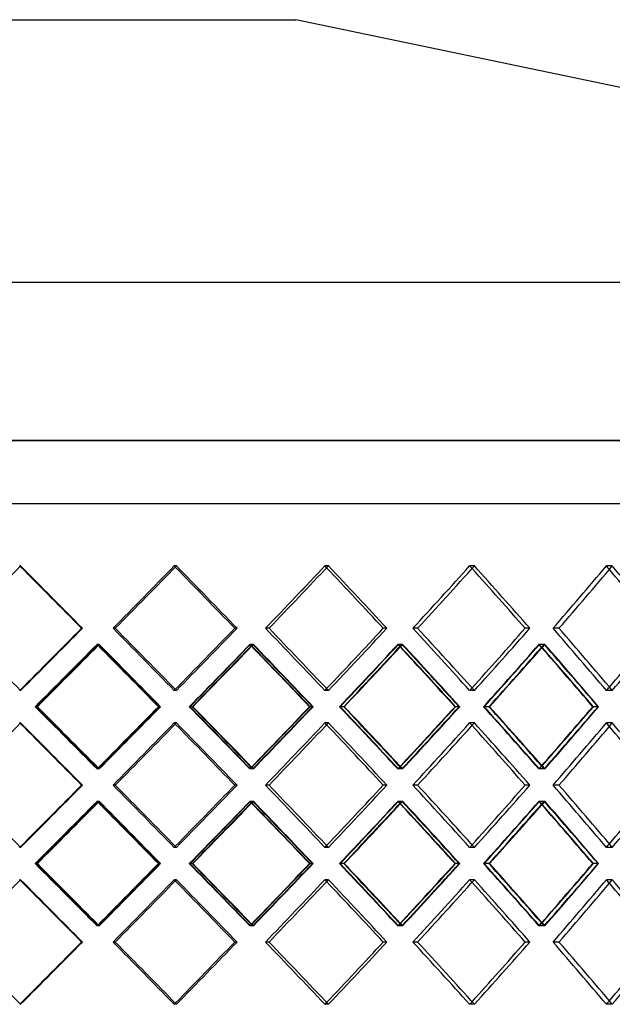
# Model space of a CAD drawing. Header units: millimetres. Extents: x -448 to 448, y -205 to 205.
# Tile 6 of 11: x 27 to 161, y -19 to 205. Entities that reach past the tile are written whole.
import ezdxf

# ---------------------------------------------------------------- set-up
doc = ezdxf.new("R2010")
doc.units = ezdxf.units.MM
doc.layers.add('HIDDEN', color=7, linetype='Continuous')
doc.layers.add('THICK', color=7, linetype='Continuous')

msp = doc.modelspace()

# ---------------------------------------------------------------- linework, layer by layer
at = {"layer": 'HIDDEN'}
for p, q in [((447.5, 109.35), (0, 109.35)), ((0, 95), (300, 95)), ((26.86, 80.82), (26.64, 80.82)), ((26.86, 80.82), (26.64, 80.82)), ((62.31, 80.82), (61.79, 80.82)), ((62.31, 80.82), (61.79, 80.82)), ((96.88, 80.82), (96.08, 80.82)), ((96.88, 80.82), (96.08, 80.82)), ((130.09, 80.82), (129.02, 80.82)), ((130.09, 80.82), (129.02, 80.82)), ((161.48, 80.82), (160.15, 80.82)), ((161.48, 80.82), (160.15, 80.82)), ((40.93, 66.67), (40.71, 66.67)), ((48.39, 66.67), (47.88, 66.67)), ((48.39, 66.67), (47.88, 66.67)), ((76.09, 66.67), (75.57, 66.67)), ((83.37, 66.67), (82.57, 66.67)), ((83.37, 66.67), (82.57, 66.67)), ((110.18, 66.67), (109.38, 66.67)), ((117.18, 66.67), (116.1, 66.67)), ((117.18, 66.67), (116.1, 66.67)), ((142.73, 66.67), (141.65, 66.67)), ((149.34, 66.67), (148, 66.67)), ((149.34, 66.67), (148, 66.67)), ((44.75, 62.99), (44.23, 62.99)), ((44.58, 62.99), (44.35, 62.99)), ((79.82, 62.99), (79.02, 62.99)), ((79.65, 62.99), (79.14, 62.99)), ((113.77, 62.99), (112.69, 62.99)), ((113.61, 62.99), (112.81, 62.99)), ((146.12, 62.99), (144.78, 62.99)), ((145.97, 62.99), (144.89, 62.99)), ((26.86, 52.51), (26.64, 52.51)), ((26.86, 52.51), (26.64, 52.51)), ((62.31, 52.51), (61.79, 52.51)), ((62.31, 52.51), (61.79, 52.51)), ((96.88, 52.51), (96.08, 52.51)), ((96.88, 52.51), (96.08, 52.51)), ((130.09, 52.51), (129.02, 52.51)), ((130.09, 52.51), (129.02, 52.51)), ((161.48, 52.51), (160.15, 52.51)), ((161.48, 52.51), (160.15, 52.51)), ((30.52, 48.83), (30.14, 48.83)), ((30.52, 48.83), (30.3, 48.83)), ((58.7, 48.83), (58.19, 48.83)), ((65.91, 48.83), (65.23, 48.83)), ((65.91, 48.83), (65.39, 48.83)), ((93.39, 48.83), (92.59, 48.83)), ((100.36, 48.83), (99.41, 48.83)), ((100.36, 48.83), (99.56, 48.83)), ((126.76, 48.83), (125.69, 48.83)), ((133.41, 48.83), (132.19, 48.83)), ((133.41, 48.83), (132.33, 48.83)), ((158.36, 48.83), (157.02, 48.83)), ((26.86, 45.15), (26.64, 45.15)), ((26.86, 45.15), (26.64, 45.15)), ((62.31, 45.15), (61.79, 45.15)), ((62.31, 45.15), (61.79, 45.15)), ((96.88, 45.15), (96.08, 45.15)), ((96.88, 45.15), (96.08, 45.15)), ((130.09, 45.15), (129.02, 45.15)), ((130.09, 45.15), (129.02, 45.15)), ((161.48, 45.15), (160.15, 45.15)), ((161.48, 45.15), (160.15, 45.15)), ((44.75, 34.68), (44.23, 34.68)), ((44.58, 34.68), (44.35, 34.68)), ((79.82, 34.68), (79.02, 34.68)), ((79.65, 34.68), (79.14, 34.68)), ((113.77, 34.68), (112.69, 34.68)), ((113.61, 34.68), (112.81, 34.68)), ((146.12, 34.68), (144.78, 34.68)), ((145.97, 34.68), (144.89, 34.68)), ((40.93, 31), (40.71, 31)), ((48.39, 31), (47.88, 31)), ((48.39, 31), (47.88, 31)), ((76.09, 31), (75.57, 31)), ((83.37, 31), (82.57, 31)), ((83.37, 31), (82.57, 31)), ((110.18, 31), (109.38, 31)), ((117.18, 31), (116.1, 31)), ((117.18, 31), (116.1, 31)), ((142.73, 31), (141.65, 31)), ((149.34, 31), (148, 31)), ((149.34, 31), (148, 31)), ((44.75, 27.32), (44.23, 27.32)), ((44.58, 27.32), (44.35, 27.32)), ((79.82, 27.32), (79.02, 27.32)), ((79.65, 27.32), (79.14, 27.32)), ((113.77, 27.32), (112.69, 27.32)), ((113.61, 27.32), (112.81, 27.32)), ((146.12, 27.32), (144.78, 27.32)), ((145.97, 27.32), (144.89, 27.32)), ((26.86, 16.85), (26.64, 16.85)), ((26.86, 16.85), (26.64, 16.85)), ((62.31, 16.85), (61.79, 16.85)), ((62.31, 16.85), (61.79, 16.85)), ((96.88, 16.85), (96.08, 16.85)), ((96.88, 16.85), (96.08, 16.85)), ((130.09, 16.85), (129.02, 16.85)), ((130.09, 16.85), (129.02, 16.85)), ((161.48, 16.85), (160.15, 16.85)), ((161.48, 16.85), (160.15, 16.85)), ((30.52, 13.17), (30.14, 13.17)), ((30.52, 13.17), (30.3, 13.17)), ((58.7, 13.17), (58.19, 13.17)), ((65.91, 13.17), (65.23, 13.17)), ((65.91, 13.17), (65.39, 13.17)), ((93.39, 13.17), (92.59, 13.17)), ((100.36, 13.17), (99.41, 13.17)), ((100.36, 13.17), (99.56, 13.17)), ((126.76, 13.17), (125.69, 13.17)), ((133.41, 13.17), (132.19, 13.17)), ((133.41, 13.17), (132.33, 13.17)), ((158.36, 13.17), (157.02, 13.17)), ((26.86, 9.49), (26.64, 9.49)), ((26.86, 9.49), (26.64, 9.49)), ((62.31, 9.49), (61.79, 9.49)), ((62.31, 9.49), (61.79, 9.49)), ((96.88, 9.49), (96.08, 9.49)), ((96.88, 9.49), (96.08, 9.49)), ((130.09, 9.49), (129.02, 9.49)), ((130.09, 9.49), (129.02, 9.49)), ((161.48, 9.49), (160.15, 9.49)), ((161.48, 9.49), (160.15, 9.49)), ((44.75, -0.99), (44.23, -0.99)), ((44.58, -0.99), (44.35, -0.99)), ((79.82, -0.99), (79.02, -0.99)), ((79.65, -0.99), (79.14, -0.99)), ((113.77, -0.99), (112.69, -0.99)), ((113.61, -0.99), (112.81, -0.99)), ((146.12, -0.99), (144.78, -0.99)), ((145.97, -0.99), (144.89, -0.99)), ((40.93, -4.67), (40.71, -4.67)), ((48.39, -4.67), (47.88, -4.67)), ((48.39, -4.67), (47.88, -4.67)), ((76.09, -4.67), (75.57, -4.67)), ((83.37, -4.67), (82.57, -4.67)), ((83.37, -4.67), (82.57, -4.67)), ((110.18, -4.67), (109.38, -4.67)), ((117.18, -4.67), (116.1, -4.67)), ((117.18, -4.67), (116.1, -4.67)), ((142.73, -4.67), (141.65, -4.67)), ((149.34, -4.67), (148, -4.67)), ((149.34, -4.67), (148, -4.67)), ((26.86, -18.82), (26.64, -18.82)), ((26.86, -18.82), (26.64, -18.82)), ((62.31, -18.82), (61.79, -18.82)), ((62.31, -18.82), (61.79, -18.82)), ((96.88, -18.82), (96.08, -18.82)), ((96.88, -18.82), (96.08, -18.82)), ((130.09, -18.82), (129.02, -18.82)), ((130.09, -18.82), (129.02, -18.82)), ((161.48, -18.82), (160.15, -18.82)), ((161.48, -18.82), (160.15, -18.82))]:
    msp.add_line(p, q, dxfattribs=at)
for centre, major_axis, ratio, start_param, end_param in [((0, 80.82), (-299.7, 299.7), 0.044486, -1.615624, -1.615253), ((0, 80.82), (302.2, -302.2), 0.044486, 1.479537, 1.52634), ((0, 80.82), (298.39, 298.39), 0.104106, -1.514257, -1.467064), ((0, 80.82), (-298.39, -298.39), 0.104106, 1.627335, 1.674528), ((0, 80.82), (-298.39, 298.39), 0.104106, -1.675405, -1.674528), ((0, 80.82), (300.87, -300.87), 0.104106, 1.420262, 1.467064), ((0, 80.82), (296.02, 296.02), 0.164466, -1.454982, -1.407789), ((0, 80.82), (-296.02, -296.02), 0.164466, 1.686611, 1.733803), ((0, 80.82), (-296.02, 296.02), 0.164466, -1.735212, -1.733803), ((0, 80.82), (298.49, -298.49), 0.164466, 1.360987, 1.407789), ((0, 80.82), (292.62, 292.62), 0.226017, -1.395707, -1.348514), ((0, 80.82), (-292.62, -292.62), 0.226017, 1.745886, 1.793079), ((0, 80.82), (-292.62, 292.62), 0.226017, -1.795064, -1.793079), ((0, 80.82), (295.06, -295.06), 0.226017, 1.301711, 1.348514), ((0, 80.82), (288.19, 288.19), 0.289242, -1.336431, -1.289238), ((0, 80.82), (-288.19, -288.19), 0.289242, 1.805161, 1.852354), ((0, 80.82), (-288.19, 288.19), 0.289242, -1.854985, -1.852354), ((0, 52.51), (302.2, 302.2), 0.044486, -1.52634, -1.479537), ((0, 52.51), (298.39, -298.39), 0.104106, 1.467064, 1.514257), ((0, 52.51), (-298.39, 298.39), 0.104106, -1.674528, -1.627335), ((0, 52.51), (300.87, 300.87), 0.104106, -1.467064, -1.420262), ((0, 52.51), (296.02, -296.02), 0.164466, 1.407789, 1.454982), ((0, 52.51), (-296.02, 296.02), 0.164466, -1.733803, -1.686611), ((0, 52.51), (298.49, 298.49), 0.164466, -1.407789, -1.360987), ((0, 52.51), (292.62, -292.62), 0.226017, 1.348514, 1.395707), ((0, 52.51), (-292.62, 292.62), 0.226017, -1.793079, -1.745886), ((0, 52.51), (295.06, 295.06), 0.226017, -1.348514, -1.301711), ((0, 52.51), (288.19, -288.19), 0.289242, 1.289238, 1.336431), ((0, 52.51), (-288.19, 288.19), 0.289242, -1.852354, -1.805161), ((0, 80.82), (298.39, 298.39), 0.104106, -1.573887, -1.526544), ((0, 45.15), (-299.7, -299.7), 0.044486, 1.627522, 1.674732), ((0, 45.15), (298.39, -298.39), 0.104106, 1.525965, 1.526544), ((0, 80.82), (-299.7, 299.7), 0.044486, -1.675107, -1.674732), ((0, 80.82), (300.87, 300.87), 0.104106, -1.526914, -1.526052), ((0, 45.15), (300.87, -300.87), 0.104106, 1.479232, 1.526052), ((0, 80.82), (296.02, 296.02), 0.164466, -1.514612, -1.467269), ((0, 45.15), (-298.39, -298.39), 0.104106, 1.686798, 1.734008), ((0, 45.15), (296.02, -296.02), 0.164466, 1.466173, 1.467269), ((0, 80.82), (-298.39, 298.39), 0.104106, -1.734899, -1.734008), ((0, 80.82), (298.49, 298.49), 0.164466, -1.468151, -1.466777), ((0, 45.15), (298.49, -298.49), 0.164466, 1.419957, 1.466777), ((0, 80.82), (292.62, 292.62), 0.226017, -1.455337, -1.407993), ((0, 45.15), (-296.02, -296.02), 0.164466, 1.746073, 1.793283), ((0, 45.15), (292.62, -292.62), 0.226017, 1.406347, 1.407993), ((0, 80.82), (-296.02, 296.02), 0.164466, -1.794726, -1.793283), ((0, 80.82), (295.06, 295.06), 0.226017, -1.409422, -1.407501), ((0, 45.15), (295.06, -295.06), 0.226017, 1.360682, 1.407501), ((0, 80.82), (288.19, 288.19), 0.289242, -1.396061, -1.348718), ((0, 45.15), (-292.62, -292.62), 0.226017, 1.805348, 1.852558), ((0, 45.15), (288.19, -288.19), 0.289242, 1.346464, 1.348718), ((0, 80.82), (-292.62, 292.62), 0.226017, -1.854608, -1.852558), ((0, 80.82), (290.59, 290.59), 0.289242, -1.350749, -1.348226), ((0, 45.15), (290.59, -290.59), 0.289242, 1.301406, 1.348226), ((0, 52.51), (-299.7, -299.7), 0.044486, 1.615253, 1.615624), ((0, 52.51), (-298.39, -298.39), 0.104106, 1.674528, 1.675405), ((0, 52.51), (-296.02, -296.02), 0.164466, 1.733803, 1.735212), ((0, 52.51), (-292.62, -292.62), 0.226017, 1.793079, 1.795064), ((0, 52.51), (-288.19, -288.19), 0.289242, 1.852354, 1.854985), ((0, 16.85), (298.39, -298.39), 0.104106, 1.526544, 1.573887), ((0, 52.51), (-299.7, 299.7), 0.044486, -1.674732, -1.627522), ((0, 52.51), (300.87, 300.87), 0.104106, -1.526052, -1.479232), ((0, 16.85), (296.02, -296.02), 0.164466, 1.467269, 1.514612), ((0, 52.51), (-298.39, 298.39), 0.104106, -1.734008, -1.686798), ((0, 52.51), (298.49, 298.49), 0.164466, -1.466777, -1.419957), ((0, 16.85), (292.62, -292.62), 0.226017, 1.407993, 1.455337), ((0, 52.51), (-296.02, 296.02), 0.164466, -1.793283, -1.746073), ((0, 52.51), (295.06, 295.06), 0.226017, -1.407501, -1.360682), ((0, 16.85), (288.19, -288.19), 0.289242, 1.348718, 1.396061), ((0, 52.51), (-292.62, 292.62), 0.226017, -1.852558, -1.805348), ((0, 52.51), (290.59, 290.59), 0.289242, -1.348226, -1.301406), ((0, 45.15), (-299.7, 299.7), 0.044486, -1.615624, -1.615253), ((0, 45.15), (302.2, -302.2), 0.044486, 1.479537, 1.52634), ((0, 45.15), (298.39, 298.39), 0.104106, -1.514257, -1.467064), ((0, 45.15), (-298.39, -298.39), 0.104106, 1.627335, 1.674528), ((0, 45.15), (-298.39, 298.39), 0.104106, -1.675405, -1.674528), ((0, 45.15), (300.87, -300.87), 0.104106, 1.420262, 1.467064), ((0, 45.15), (296.02, 296.02), 0.164466, -1.454982, -1.407789), ((0, 45.15), (-296.02, -296.02), 0.164466, 1.686611, 1.733803), ((0, 45.15), (-296.02, 296.02), 0.164466, -1.735212, -1.733803), ((0, 45.15), (298.49, -298.49), 0.164466, 1.360987, 1.407789), ((0, 45.15), (292.62, 292.62), 0.226017, -1.395707, -1.348514), ((0, 45.15), (-292.62, -292.62), 0.226017, 1.745886, 1.793079), ((0, 45.15), (-292.62, 292.62), 0.226017, -1.795064, -1.793079), ((0, 45.15), (295.06, -295.06), 0.226017, 1.301711, 1.348514), ((0, 45.15), (288.19, 288.19), 0.289242, -1.336431, -1.289238), ((0, 45.15), (-288.19, -288.19), 0.289242, 1.805161, 1.852354), ((0, 45.15), (-288.19, 288.19), 0.289242, -1.854985, -1.852354), ((0, 52.51), (298.39, 298.39), 0.104106, -1.526544, -1.525965), ((0, 16.85), (-299.7, -299.7), 0.044486, 1.674732, 1.675107), ((0, 16.85), (300.87, -300.87), 0.104106, 1.526052, 1.526914), ((0, 52.51), (296.02, 296.02), 0.164466, -1.467269, -1.466173), ((0, 16.85), (-298.39, -298.39), 0.104106, 1.734008, 1.734899), ((0, 16.85), (298.49, -298.49), 0.164466, 1.466777, 1.468151), ((0, 52.51), (292.62, 292.62), 0.226017, -1.407993, -1.406347), ((0, 16.85), (-296.02, -296.02), 0.164466, 1.793283, 1.794726), ((0, 16.85), (295.06, -295.06), 0.226017, 1.407501, 1.409422), ((0, 52.51), (288.19, 288.19), 0.289242, -1.348718, -1.346464), ((0, 16.85), (-292.62, -292.62), 0.226017, 1.852558, 1.854608), ((0, 16.85), (290.59, -290.59), 0.289242, 1.348226, 1.350749), ((0, 16.85), (302.2, 302.2), 0.044486, -1.52634, -1.479537), ((0, 16.85), (298.39, -298.39), 0.104106, 1.467064, 1.514257), ((0, 16.85), (-298.39, 298.39), 0.104106, -1.674528, -1.627335), ((0, 16.85), (300.87, 300.87), 0.104106, -1.467064, -1.420262), ((0, 16.85), (296.02, -296.02), 0.164466, 1.407789, 1.454982), ((0, 16.85), (-296.02, 296.02), 0.164466, -1.733803, -1.686611), ((0, 16.85), (298.49, 298.49), 0.164466, -1.407789, -1.360987), ((0, 16.85), (292.62, -292.62), 0.226017, 1.348514, 1.395707), ((0, 16.85), (-292.62, 292.62), 0.226017, -1.793079, -1.745886), ((0, 16.85), (295.06, 295.06), 0.226017, -1.348514, -1.301711), ((0, 16.85), (288.19, -288.19), 0.289242, 1.289238, 1.336431), ((0, 16.85), (-288.19, 288.19), 0.289242, -1.852354, -1.805161), ((0, 45.15), (298.39, 298.39), 0.104106, -1.573887, -1.526544), ((0, 9.49), (-299.7, -299.7), 0.044486, 1.627522, 1.674732), ((0, 9.49), (298.39, -298.39), 0.104106, 1.525965, 1.526544), ((0, 45.15), (-299.7, 299.7), 0.044486, -1.675107, -1.674732), ((0, 45.15), (300.87, 300.87), 0.104106, -1.526914, -1.526052), ((0, 9.49), (300.87, -300.87), 0.104106, 1.479232, 1.526052), ((0, 45.15), (296.02, 296.02), 0.164466, -1.514612, -1.467269), ((0, 9.49), (-298.39, -298.39), 0.104106, 1.686798, 1.734008), ((0, 9.49), (296.02, -296.02), 0.164466, 1.466173, 1.467269), ((0, 45.15), (-298.39, 298.39), 0.104106, -1.734899, -1.734008), ((0, 45.15), (298.49, 298.49), 0.164466, -1.468151, -1.466777), ((0, 9.49), (298.49, -298.49), 0.164466, 1.419957, 1.466777), ((0, 45.15), (292.62, 292.62), 0.226017, -1.455337, -1.407993), ((0, 9.49), (-296.02, -296.02), 0.164466, 1.746073, 1.793283), ((0, 9.49), (292.62, -292.62), 0.226017, 1.406347, 1.407993), ((0, 45.15), (-296.02, 296.02), 0.164466, -1.794726, -1.793283), ((0, 45.15), (295.06, 295.06), 0.226017, -1.409422, -1.407501), ((0, 9.49), (295.06, -295.06), 0.226017, 1.360682, 1.407501), ((0, 45.15), (288.19, 288.19), 0.289242, -1.396061, -1.348718), ((0, 9.49), (-292.62, -292.62), 0.226017, 1.805348, 1.852558), ((0, 9.49), (288.19, -288.19), 0.289242, 1.346464, 1.348718), ((0, 45.15), (-292.62, 292.62), 0.226017, -1.854608, -1.852558), ((0, 45.15), (290.59, 290.59), 0.289242, -1.350749, -1.348226), ((0, 9.49), (290.59, -290.59), 0.289242, 1.301406, 1.348226), ((0, 16.85), (-299.7, -299.7), 0.044486, 1.615253, 1.615624), ((0, 16.85), (-298.39, -298.39), 0.104106, 1.674528, 1.675405), ((0, 16.85), (-296.02, -296.02), 0.164466, 1.733803, 1.735212), ((0, 16.85), (-292.62, -292.62), 0.226017, 1.793079, 1.795064), ((0, 16.85), (-288.19, -288.19), 0.289242, 1.852354, 1.854985), ((0, -18.82), (298.39, -298.39), 0.104106, 1.526544, 1.573887), ((0, 16.85), (-299.7, 299.7), 0.044486, -1.674732, -1.627522), ((0, 16.85), (300.87, 300.87), 0.104106, -1.526052, -1.479232), ((0, -18.82), (296.02, -296.02), 0.164466, 1.467269, 1.514612), ((0, 16.85), (-298.39, 298.39), 0.104106, -1.734008, -1.686798), ((0, 16.85), (298.49, 298.49), 0.164466, -1.466777, -1.419957), ((0, -18.82), (292.62, -292.62), 0.226017, 1.407993, 1.455337), ((0, 16.85), (-296.02, 296.02), 0.164466, -1.793283, -1.746073), ((0, 16.85), (295.06, 295.06), 0.226017, -1.407501, -1.360682), ((0, -18.82), (288.19, -288.19), 0.289242, 1.348718, 1.396061), ((0, 16.85), (-292.62, 292.62), 0.226017, -1.852558, -1.805348), ((0, 16.85), (290.59, 290.59), 0.289242, -1.348226, -1.301406), ((0, 9.49), (-299.7, 299.7), 0.044486, -1.615624, -1.615253), ((0, 9.49), (302.2, -302.2), 0.044486, 1.479537, 1.52634), ((0, 9.49), (298.39, 298.39), 0.104106, -1.514257, -1.467064), ((0, 9.49), (-298.39, -298.39), 0.104106, 1.627335, 1.674528), ((0, 9.49), (-298.39, 298.39), 0.104106, -1.675405, -1.674528), ((0, 9.49), (300.87, -300.87), 0.104106, 1.420262, 1.467064), ((0, 9.49), (296.02, 296.02), 0.164466, -1.454982, -1.407789), ((0, 9.49), (-296.02, -296.02), 0.164466, 1.686611, 1.733803), ((0, 9.49), (-296.02, 296.02), 0.164466, -1.735212, -1.733803), ((0, 9.49), (298.49, -298.49), 0.164466, 1.360987, 1.407789), ((0, 9.49), (292.62, 292.62), 0.226017, -1.395707, -1.348514), ((0, 9.49), (-292.62, -292.62), 0.226017, 1.745886, 1.793079), ((0, 9.49), (-292.62, 292.62), 0.226017, -1.795064, -1.793079), ((0, 9.49), (295.06, -295.06), 0.226017, 1.301711, 1.348514), ((0, 9.49), (288.19, 288.19), 0.289242, -1.336431, -1.289238), ((0, 9.49), (-288.19, -288.19), 0.289242, 1.805161, 1.852354), ((0, 9.49), (-288.19, 288.19), 0.289242, -1.854985, -1.852354), ((0, 16.85), (298.39, 298.39), 0.104106, -1.526544, -1.525965), ((0, -18.82), (-299.7, -299.7), 0.044486, 1.674732, 1.675107), ((0, -18.82), (300.87, -300.87), 0.104106, 1.526052, 1.526914), ((0, 16.85), (296.02, 296.02), 0.164466, -1.467269, -1.466173), ((0, -18.82), (-298.39, -298.39), 0.104106, 1.734008, 1.734899), ((0, -18.82), (298.49, -298.49), 0.164466, 1.466777, 1.468151), ((0, 16.85), (292.62, 292.62), 0.226017, -1.407993, -1.406347), ((0, -18.82), (-296.02, -296.02), 0.164466, 1.793283, 1.794726), ((0, -18.82), (295.06, -295.06), 0.226017, 1.407501, 1.409422), ((0, 16.85), (288.19, 288.19), 0.289242, -1.348718, -1.346464), ((0, -18.82), (-292.62, -292.62), 0.226017, 1.852558, 1.854608), ((0, -18.82), (290.59, -290.59), 0.289242, 1.348226, 1.350749), ((0, -18.82), (302.2, 302.2), 0.044486, -1.52634, -1.479537), ((0, -18.82), (298.39, -298.39), 0.104106, 1.467064, 1.514257), ((0, -18.82), (-298.39, 298.39), 0.104106, -1.674528, -1.627335), ((0, -18.82), (300.87, 300.87), 0.104106, -1.467064, -1.420262), ((0, -18.82), (296.02, -296.02), 0.164466, 1.407789, 1.454982), ((0, -18.82), (-296.02, 296.02), 0.164466, -1.733803, -1.686611), ((0, -18.82), (298.49, 298.49), 0.164466, -1.407789, -1.360987), ((0, -18.82), (292.62, -292.62), 0.226017, 1.348514, 1.395707), ((0, -18.82), (-292.62, 292.62), 0.226017, -1.793079, -1.745886), ((0, -18.82), (295.06, 295.06), 0.226017, -1.348514, -1.301711), ((0, -18.82), (288.19, -288.19), 0.289242, 1.289238, 1.336431), ((0, -18.82), (-288.19, 288.19), 0.289242, -1.852354, -1.805161), ((0, -18.82), (-299.7, -299.7), 0.044486, 1.615253, 1.615624), ((0, -18.82), (-298.39, -298.39), 0.104106, 1.674528, 1.675405), ((0, -18.82), (-296.02, -296.02), 0.164466, 1.733803, 1.735212), ((0, -18.82), (-292.62, -292.62), 0.226017, 1.793079, 1.795064), ((0, -18.82), (-288.19, -288.19), 0.289242, 1.852354, 1.854985)]:
    msp.add_ellipse(centre, major_axis=major_axis, ratio=ratio, start_param=start_param, end_param=end_param, dxfattribs=at)
at = {"layer": 'THICK'}
for p, q in [((0, 205), (89.5, 205)), ((375.5, 145.35), (89.5, 205)), ((0, 145.35), (411.5, 145.35)), ((0, 109.35), (447.5, 109.35)), ((0, 95), (447.5, 95)), ((40.93, 66.67), (40.71, 66.67)), ((76.09, 66.67), (75.57, 66.67)), ((110.18, 66.67), (109.38, 66.67)), ((142.73, 66.67), (141.65, 66.67)), ((30.66, 48.83), (30.52, 48.83)), ((58.57, 48.83), (58.35, 48.83)), ((66.04, 48.83), (65.91, 48.83)), ((93.26, 48.83), (92.74, 48.83)), ((100.49, 48.83), (100.36, 48.83)), ((126.64, 48.83), (125.83, 48.83)), ((133.53, 48.83), (133.41, 48.83)), ((158.24, 48.83), (157.16, 48.83)), ((40.93, 31), (40.71, 31)), ((76.09, 31), (75.57, 31)), ((110.18, 31), (109.38, 31)), ((142.73, 31), (141.65, 31)), ((30.66, 13.17), (30.52, 13.17)), ((58.57, 13.17), (58.35, 13.17)), ((66.04, 13.17), (65.91, 13.17)), ((93.26, 13.17), (92.74, 13.17)), ((100.49, 13.17), (100.36, 13.17)), ((126.64, 13.17), (125.83, 13.17)), ((133.53, 13.17), (133.41, 13.17)), ((158.24, 13.17), (157.16, 13.17)), ((40.93, -4.67), (40.71, -4.67)), ((76.09, -4.67), (75.57, -4.67)), ((110.18, -4.67), (109.38, -4.67)), ((142.73, -4.67), (141.65, -4.67))]:
    msp.add_line(p, q, dxfattribs=at)
for centre, major_axis, ratio, start_param, end_param in [((0, 80.82), (-302.2, -302.2), 0.044486, 1.56845, 1.615253), ((0, 80.82), (-299.7, 299.7), 0.044486, -1.662446, -1.615624), ((0, 80.82), (-302.2, 302.2), 0.044486, -1.662055, -1.615253), ((0, 80.82), (-300.87, -300.87), 0.104106, 1.627726, 1.674528), ((0, 80.82), (-300.87, 300.87), 0.104106, -1.721331, -1.674528), ((0, 80.82), (-298.49, -298.49), 0.164466, 1.687001, 1.733803), ((0, 80.82), (-298.49, 298.49), 0.164466, -1.780606, -1.733803), ((0, 80.82), (-295.06, -295.06), 0.226017, 1.746276, 1.793079), ((0, 80.82), (-295.06, 295.06), 0.226017, -1.839881, -1.793079), ((0, 80.82), (-290.59, -290.59), 0.289242, 1.805552, 1.852354), ((0, 80.82), (-290.59, 290.59), 0.289242, -1.899157, -1.852354), ((0, 80.82), (-298.39, 298.39), 0.104106, -1.721721, -1.675405), ((0, 80.82), (-296.02, 296.02), 0.164466, -1.780996, -1.735212), ((0, 80.82), (-292.62, 292.62), 0.226017, -1.840272, -1.795064), ((0, 80.82), (-288.19, 288.19), 0.289242, -1.899547, -1.854985), ((0, 52.51), (-302.2, 302.2), 0.044486, -1.615253, -1.56845), ((0, 52.51), (-299.7, -299.7), 0.044486, 1.615624, 1.662446), ((0, 52.51), (-302.2, -302.2), 0.044486, 1.615253, 1.662055), ((0, 52.51), (-300.87, 300.87), 0.104106, -1.674528, -1.627726), ((0, 52.51), (-298.39, -298.39), 0.104106, 1.675405, 1.721721), ((0, 52.51), (-300.87, -300.87), 0.104106, 1.674528, 1.721331), ((0, 52.51), (-298.49, 298.49), 0.164466, -1.733803, -1.687001), ((0, 52.51), (-296.02, -296.02), 0.164466, 1.735212, 1.780996), ((0, 52.51), (-298.49, -298.49), 0.164466, 1.733803, 1.780606), ((0, 52.51), (-295.06, 295.06), 0.226017, -1.793079, -1.746276), ((0, 52.51), (-292.62, -292.62), 0.226017, 1.795064, 1.840272), ((0, 52.51), (-295.06, -295.06), 0.226017, 1.793079, 1.839881), ((0, 52.51), (-290.59, 290.59), 0.289242, -1.852354, -1.805552), ((0, 52.51), (-288.19, -288.19), 0.289242, 1.854985, 1.899547), ((0, 52.51), (-290.59, -290.59), 0.289242, 1.852354, 1.899157), ((0, 45.15), (-302.2, -302.2), 0.044486, 1.627421, 1.67424), ((0, 80.82), (300.87, 300.87), 0.104106, -1.573001, -1.526914), ((0, 45.15), (298.39, -298.39), 0.104106, 1.479334, 1.525965), ((0, 80.82), (-299.7, 299.7), 0.044486, -1.722076, -1.675107), ((0, 80.82), (-302.2, 302.2), 0.044486, -1.72119, -1.67424), ((0, 45.15), (-300.87, -300.87), 0.104106, 1.686696, 1.733516), ((0, 80.82), (-298.39, 298.39), 0.104106, -1.781351, -1.734899), ((0, 80.82), (-300.87, 300.87), 0.104106, -1.780465, -1.733516), ((0, 45.15), (-298.49, -298.49), 0.164466, 1.745971, 1.792791), ((0, 80.82), (-298.49, 298.49), 0.164466, -1.83974, -1.792791), ((0, 45.15), (-295.06, -295.06), 0.226017, 1.805247, 1.852066), ((0, 80.82), (-295.06, 295.06), 0.226017, -1.899016, -1.852066), ((0, 80.82), (298.49, 298.49), 0.164466, -1.513726, -1.468151), ((0, 45.15), (296.02, -296.02), 0.164466, 1.420059, 1.466173), ((0, 80.82), (295.06, 295.06), 0.226017, -1.454451, -1.409422), ((0, 45.15), (292.62, -292.62), 0.226017, 1.360783, 1.406347), ((0, 80.82), (-296.02, 296.02), 0.164466, -1.840626, -1.794726), ((0, 80.82), (290.59, 290.59), 0.289242, -1.395175, -1.350749), ((0, 45.15), (288.19, -288.19), 0.289242, 1.301508, 1.346464), ((0, 80.82), (-292.62, 292.62), 0.226017, -1.899902, -1.854608), ((0, 52.51), (-302.2, 302.2), 0.044486, -1.67424, -1.627421), ((0, 16.85), (300.87, -300.87), 0.104106, 1.526914, 1.573001), ((0, 52.51), (298.39, 298.39), 0.104106, -1.525965, -1.479334), ((0, 16.85), (-299.7, -299.7), 0.044486, 1.675107, 1.722076), ((0, 16.85), (-302.2, -302.2), 0.044486, 1.67424, 1.72119), ((0, 52.51), (-300.87, 300.87), 0.104106, -1.733516, -1.686696), ((0, 16.85), (298.49, -298.49), 0.164466, 1.468151, 1.513726), ((0, 52.51), (296.02, 296.02), 0.164466, -1.466173, -1.420059), ((0, 16.85), (-298.39, -298.39), 0.104106, 1.734899, 1.781351), ((0, 16.85), (-300.87, -300.87), 0.104106, 1.733516, 1.780465), ((0, 52.51), (-298.49, 298.49), 0.164466, -1.792791, -1.745971), ((0, 16.85), (295.06, -295.06), 0.226017, 1.409422, 1.454451), ((0, 52.51), (292.62, 292.62), 0.226017, -1.406347, -1.360783), ((0, 16.85), (-296.02, -296.02), 0.164466, 1.794726, 1.840626), ((0, 16.85), (-298.49, -298.49), 0.164466, 1.792791, 1.83974), ((0, 52.51), (-295.06, 295.06), 0.226017, -1.852066, -1.805247), ((0, 16.85), (290.59, -290.59), 0.289242, 1.350749, 1.395175), ((0, 52.51), (288.19, 288.19), 0.289242, -1.346464, -1.301508), ((0, 16.85), (-292.62, -292.62), 0.226017, 1.854608, 1.899902), ((0, 16.85), (-295.06, -295.06), 0.226017, 1.852066, 1.899016), ((0, 45.15), (-302.2, -302.2), 0.044486, 1.56845, 1.615253), ((0, 45.15), (-299.7, 299.7), 0.044486, -1.662446, -1.615624), ((0, 45.15), (-302.2, 302.2), 0.044486, -1.662055, -1.615253), ((0, 45.15), (-300.87, -300.87), 0.104106, 1.627726, 1.674528), ((0, 45.15), (-298.39, 298.39), 0.104106, -1.721721, -1.675405), ((0, 45.15), (-300.87, 300.87), 0.104106, -1.721331, -1.674528), ((0, 45.15), (-298.49, -298.49), 0.164466, 1.687001, 1.733803), ((0, 45.15), (-298.49, 298.49), 0.164466, -1.780606, -1.733803), ((0, 45.15), (-295.06, -295.06), 0.226017, 1.746276, 1.793079), ((0, 45.15), (-295.06, 295.06), 0.226017, -1.839881, -1.793079), ((0, 45.15), (-290.59, -290.59), 0.289242, 1.805552, 1.852354), ((0, 45.15), (-290.59, 290.59), 0.289242, -1.899157, -1.852354), ((0, 45.15), (-296.02, 296.02), 0.164466, -1.780996, -1.735212), ((0, 45.15), (-292.62, 292.62), 0.226017, -1.840272, -1.795064), ((0, 45.15), (-288.19, 288.19), 0.289242, -1.899547, -1.854985), ((0, 16.85), (-302.2, 302.2), 0.044486, -1.615253, -1.56845), ((0, 16.85), (-299.7, -299.7), 0.044486, 1.615624, 1.662446), ((0, 16.85), (-302.2, -302.2), 0.044486, 1.615253, 1.662055), ((0, 16.85), (-300.87, 300.87), 0.104106, -1.674528, -1.627726), ((0, 16.85), (-298.39, -298.39), 0.104106, 1.675405, 1.721721), ((0, 16.85), (-300.87, -300.87), 0.104106, 1.674528, 1.721331), ((0, 16.85), (-298.49, 298.49), 0.164466, -1.733803, -1.687001), ((0, 16.85), (-296.02, -296.02), 0.164466, 1.735212, 1.780996), ((0, 16.85), (-298.49, -298.49), 0.164466, 1.733803, 1.780606), ((0, 16.85), (-295.06, 295.06), 0.226017, -1.793079, -1.746276), ((0, 16.85), (-292.62, -292.62), 0.226017, 1.795064, 1.840272), ((0, 16.85), (-295.06, -295.06), 0.226017, 1.793079, 1.839881), ((0, 16.85), (-290.59, 290.59), 0.289242, -1.852354, -1.805552), ((0, 16.85), (-288.19, -288.19), 0.289242, 1.854985, 1.899547), ((0, 16.85), (-290.59, -290.59), 0.289242, 1.852354, 1.899157), ((0, 9.49), (-302.2, -302.2), 0.044486, 1.627421, 1.67424), ((0, 45.15), (300.87, 300.87), 0.104106, -1.573001, -1.526914), ((0, 9.49), (298.39, -298.39), 0.104106, 1.479334, 1.525965), ((0, 45.15), (-299.7, 299.7), 0.044486, -1.722076, -1.675107), ((0, 45.15), (-302.2, 302.2), 0.044486, -1.72119, -1.67424), ((0, 9.49), (-300.87, -300.87), 0.104106, 1.686696, 1.733516), ((0, 45.15), (298.49, 298.49), 0.164466, -1.513726, -1.468151), ((0, 9.49), (296.02, -296.02), 0.164466, 1.420059, 1.466173), ((0, 45.15), (-298.39, 298.39), 0.104106, -1.781351, -1.734899), ((0, 45.15), (-300.87, 300.87), 0.104106, -1.780465, -1.733516), ((0, 9.49), (-298.49, -298.49), 0.164466, 1.745971, 1.792791), ((0, 45.15), (-296.02, 296.02), 0.164466, -1.840626, -1.794726), ((0, 45.15), (-298.49, 298.49), 0.164466, -1.83974, -1.792791), ((0, 9.49), (-295.06, -295.06), 0.226017, 1.805247, 1.852066), ((0, 45.15), (-295.06, 295.06), 0.226017, -1.899016, -1.852066), ((0, 45.15), (295.06, 295.06), 0.226017, -1.454451, -1.409422), ((0, 9.49), (292.62, -292.62), 0.226017, 1.360783, 1.406347), ((0, 45.15), (290.59, 290.59), 0.289242, -1.395175, -1.350749), ((0, 9.49), (288.19, -288.19), 0.289242, 1.301508, 1.346464), ((0, 45.15), (-292.62, 292.62), 0.226017, -1.899902, -1.854608), ((0, 16.85), (-302.2, 302.2), 0.044486, -1.67424, -1.627421), ((0, -18.82), (300.87, -300.87), 0.104106, 1.526914, 1.573001), ((0, 16.85), (298.39, 298.39), 0.104106, -1.525965, -1.479334), ((0, -18.82), (-299.7, -299.7), 0.044486, 1.675107, 1.722076), ((0, -18.82), (-302.2, -302.2), 0.044486, 1.67424, 1.72119), ((0, 16.85), (-300.87, 300.87), 0.104106, -1.733516, -1.686696), ((0, -18.82), (298.49, -298.49), 0.164466, 1.468151, 1.513726), ((0, 16.85), (296.02, 296.02), 0.164466, -1.466173, -1.420059), ((0, -18.82), (-298.39, -298.39), 0.104106, 1.734899, 1.781351), ((0, -18.82), (-300.87, -300.87), 0.104106, 1.733516, 1.780465), ((0, 16.85), (-298.49, 298.49), 0.164466, -1.792791, -1.745971), ((0, -18.82), (295.06, -295.06), 0.226017, 1.409422, 1.454451), ((0, 16.85), (292.62, 292.62), 0.226017, -1.406347, -1.360783), ((0, -18.82), (-296.02, -296.02), 0.164466, 1.794726, 1.840626), ((0, -18.82), (-298.49, -298.49), 0.164466, 1.792791, 1.83974), ((0, 16.85), (-295.06, 295.06), 0.226017, -1.852066, -1.805247), ((0, -18.82), (290.59, -290.59), 0.289242, 1.350749, 1.395175), ((0, 16.85), (288.19, 288.19), 0.289242, -1.346464, -1.301508), ((0, -18.82), (-292.62, -292.62), 0.226017, 1.854608, 1.899902), ((0, -18.82), (-295.06, -295.06), 0.226017, 1.852066, 1.899016), ((0, 9.49), (-302.2, -302.2), 0.044486, 1.56845, 1.615253), ((0, 9.49), (-299.7, 299.7), 0.044486, -1.662446, -1.615624), ((0, 9.49), (-302.2, 302.2), 0.044486, -1.662055, -1.615253), ((0, 9.49), (-300.87, -300.87), 0.104106, 1.627726, 1.674528), ((0, 9.49), (-298.39, 298.39), 0.104106, -1.721721, -1.675405), ((0, 9.49), (-300.87, 300.87), 0.104106, -1.721331, -1.674528), ((0, 9.49), (-298.49, -298.49), 0.164466, 1.687001, 1.733803), ((0, 9.49), (-296.02, 296.02), 0.164466, -1.780996, -1.735212), ((0, 9.49), (-298.49, 298.49), 0.164466, -1.780606, -1.733803), ((0, 9.49), (-295.06, -295.06), 0.226017, 1.746276, 1.793079), ((0, 9.49), (-295.06, 295.06), 0.226017, -1.839881, -1.793079), ((0, 9.49), (-290.59, -290.59), 0.289242, 1.805552, 1.852354), ((0, 9.49), (-290.59, 290.59), 0.289242, -1.899157, -1.852354), ((0, 9.49), (-292.62, 292.62), 0.226017, -1.840272, -1.795064), ((0, 9.49), (-288.19, 288.19), 0.289242, -1.899547, -1.854985), ((0, -18.82), (-302.2, 302.2), 0.044486, -1.615253, -1.56845), ((0, -18.82), (-299.7, -299.7), 0.044486, 1.615624, 1.662446), ((0, -18.82), (-302.2, -302.2), 0.044486, 1.615253, 1.662055), ((0, -18.82), (-300.87, 300.87), 0.104106, -1.674528, -1.627726), ((0, -18.82), (-298.39, -298.39), 0.104106, 1.675405, 1.721721), ((0, -18.82), (-300.87, -300.87), 0.104106, 1.674528, 1.721331), ((0, -18.82), (-298.49, 298.49), 0.164466, -1.733803, -1.687001), ((0, -18.82), (-296.02, -296.02), 0.164466, 1.735212, 1.780996), ((0, -18.82), (-298.49, -298.49), 0.164466, 1.733803, 1.780606), ((0, -18.82), (-295.06, 295.06), 0.226017, -1.793079, -1.746276), ((0, -18.82), (-292.62, -292.62), 0.226017, 1.795064, 1.840272), ((0, -18.82), (-295.06, -295.06), 0.226017, 1.793079, 1.839881), ((0, -18.82), (-290.59, 290.59), 0.289242, -1.852354, -1.805552), ((0, -18.82), (-288.19, -288.19), 0.289242, 1.854985, 1.899547), ((0, -18.82), (-290.59, -290.59), 0.289242, 1.852354, 1.899157)]:
    msp.add_ellipse(centre, major_axis=major_axis, ratio=ratio, start_param=start_param, end_param=end_param, dxfattribs=at)

doc.saveas('drawing.dxf')
